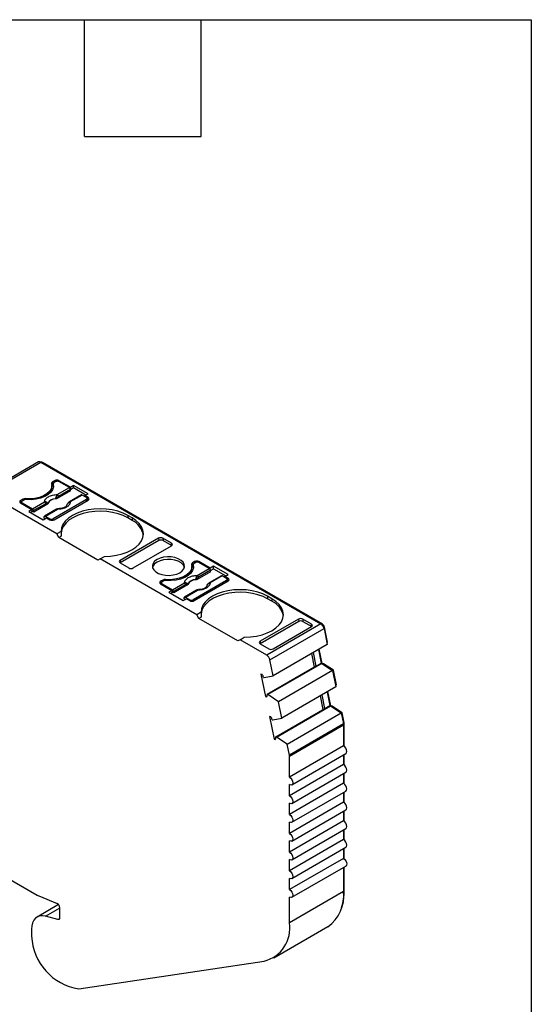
# Model space of a CAD drawing. Header units: millimetres. Extents: x 6 to 273, y 6 to 210.
# Tile 7 of 7: x 240 to 273, y 145 to 210. Entities that reach past the tile are written whole.
import ezdxf

# ---------------------------------------------------------------- set-up
doc = ezdxf.new("R2010")
doc.units = ezdxf.units.MM
doc.linetypes.add('SLD-Solid', pattern=[0])
doc.layers.add('TEXT', color=140, linetype='SLD-Solid', lineweight=25)

msp = doc.modelspace()

# ---------------------------------------------------------------- linework, layer by layer
for p, q in [((240.841, 180.671), (237.306, 178.63)), ((237.456, 178.615), (240.991, 180.656)), ((240.991, 180.656), (259.294, 170.09)), ((241.062, 180.615), (241.097, 180.636)), ((259.401, 170.069), (241.097, 180.636)), ((241.892, 179.442), (241.75, 179.361)), ((241.892, 179.442), (241.892, 179.34)), ((242.917, 179.014), (242.175, 179.442)), ((242.175, 179.442), (242.175, 179.381)), ((241.712, 178.963), (241.712, 179.126)), ((241.75, 179.361), (241.75, 179.197)), ((241.798, 179.225), (241.75, 179.197)), ((241.798, 179.238), (241.798, 179.075)), ((241.8, 179.058), (241.8, 179.222)), ((241.809, 179.014), (241.8, 179.058)), ((241.963, 179.381), (241.856, 179.32)), ((242.93, 178.782), (242.064, 178.282)), ((242.065, 178.535), (242.852, 178.99)), ((242.923, 178.875), (242.136, 178.42)), ((242.852, 178.99), (242.175, 179.381)), ((243.129, 179.136), (242.917, 179.014)), ((242.917, 179.014), (242.917, 178.903)), ((242.93, 178.782), (242.923, 178.875)), ((243.129, 178.973), (242.924, 178.854)), ((244.077, 178.589), (243.129, 179.136)), ((243.129, 178.973), (243.129, 179.136)), ((243.935, 178.507), (243.129, 178.973)), ((242.033, 175.973), (237.456, 178.615)), ((239.806, 178.238), (239.664, 178.156)), ((239.664, 178.156), (239.664, 177.993)), ((239.877, 178.177), (239.771, 178.116)), ((239.806, 178.238), (239.806, 178.136)), ((239.979, 178.271), (239.979, 178.208)), ((243.978, 178.218), (241.786, 176.952)), ((241.856, 176.891), (244.084, 178.177)), ((241.958, 178.266), (241.958, 178.251)), ((242.064, 178.282), (242.061, 178.348)), ((243.639, 178.512), (242.852, 178.057)), ((243.689, 178.507), (242.902, 178.052)), ((243.978, 178.34), (243.689, 178.507)), ((243.865, 178.467), (244.077, 178.589)), ((244.084, 178.34), (243.865, 178.467)), ((243.865, 178.405), (243.865, 178.467)), ((243.978, 178.116), (243.978, 178.218)), ((244.022, 178.141), (244.022, 178.279)), ((244.084, 178.177), (244.022, 178.213)), ((244.084, 178.177), (244.084, 178.34)), ((239.727, 178.029), (239.664, 177.993)), ((239.664, 177.993), (240.407, 177.564)), ((239.727, 178.054), (239.727, 177.957)), ((239.771, 177.993), (240.448, 177.602)), ((239.771, 177.932), (239.771, 177.993)), ((240.407, 177.564), (240.195, 177.442)), ((240.407, 177.564), (240.407, 177.401)), ((240.448, 177.602), (241.235, 178.056)), ((241.306, 177.941), (240.519, 177.487)), ((240.519, 177.487), (240.525, 177.394)), ((241.391, 177.893), (240.525, 177.394)), ((242.022, 177.578), (241.235, 177.124)), ((241.285, 177.119), (242.072, 177.573)), ((241.391, 177.893), (241.384, 177.957)), ((241.446, 177.955), (241.444, 177.969)), ((240.195, 177.442), (241.142, 176.895)), ((240.407, 177.401), (240.336, 177.36)), ((240.525, 177.394), (240.407, 177.462)), ((241.142, 176.895), (241.354, 177.018)), ((241.208, 177), (241.214, 177.085)), ((241.266, 176.966), (241.208, 177)), ((241.285, 177.119), (241.574, 176.952)), ((241.354, 177.018), (241.574, 176.891)), ((241.574, 176.952), (241.574, 176.891)), ((241.786, 176.865), (241.786, 176.952)), ((246.948, 177.013), (246.665, 177.177)), ((246.665, 177.177), (246.665, 177.013)), ((246.948, 176.85), (246.665, 177.013)), ((246.948, 177.013), (246.948, 176.85)), ((242.312, 176.133), (242.033, 175.973)), ((242.175, 175.728), (242.033, 175.973)), ((242.326, 175.815), (242.175, 175.728)), ((244.72, 174.258), (242.175, 175.728)), ((248.68, 175.686), (246.17, 174.238)), ((248.68, 175.686), (248.692, 175.53)), ((249.535, 175.357), (248.963, 175.687)), ((248.963, 175.687), (248.975, 175.531)), ((248.692, 175.53), (246.17, 174.074)), ((247.025, 173.745), (249.534, 175.193)), ((248.975, 175.531), (249.546, 175.201)), ((249.547, 175.201), (249.535, 175.357)), ((244.862, 174.34), (244.72, 174.258)), ((244.862, 174.34), (245.14, 174.5)), ((251.183, 170.69), (244.862, 174.34)), ((246.17, 174.238), (246.159, 174.081)), ((246.17, 174.074), (246.742, 173.744)), ((250.862, 173.68), (250.862, 173.844)), ((251.042, 174.16), (250.9, 174.078)), ((250.9, 174.078), (250.9, 173.915)), ((250.948, 173.943), (250.9, 173.915)), ((250.948, 173.956), (250.948, 173.793)), ((250.95, 173.776), (250.95, 173.94)), ((250.959, 173.731), (250.95, 173.776)), ((251.113, 174.099), (251.006, 174.038)), ((251.042, 174.16), (251.042, 174.058)), ((251.215, 173.253), (252.002, 173.708)), ((252.067, 173.731), (251.325, 174.16)), ((251.325, 174.16), (251.325, 174.099)), ((252.002, 173.708), (251.325, 174.099)), ((252.279, 173.854), (252.067, 173.731)), ((252.067, 173.621), (252.067, 173.731)), ((252.074, 173.572), (252.279, 173.691)), ((253.227, 173.307), (252.279, 173.854)), ((252.279, 173.691), (252.279, 173.854)), ((252.279, 173.691), (253.085, 173.225)), ((249.129, 172.988), (249.129, 172.926)), ((251.108, 172.983), (251.108, 172.968)), ((251.214, 173), (251.211, 173.065)), ((252.079, 173.5), (251.214, 173)), ((252.073, 173.592), (251.286, 173.138)), ((252.789, 173.23), (252.002, 172.775)), ((252.839, 173.225), (252.052, 172.77)), ((252.079, 173.5), (252.073, 173.592)), ((253.128, 173.058), (252.839, 173.225)), ((253.015, 173.184), (253.227, 173.307)), ((253.234, 173.058), (253.015, 173.184)), ((253.015, 173.123), (253.015, 173.184)), ((253.172, 172.859), (253.172, 172.997)), ((253.234, 172.895), (253.234, 173.058)), ((248.956, 172.956), (248.814, 172.874)), ((248.814, 172.874), (248.814, 172.711)), ((248.877, 172.747), (248.814, 172.711)), ((248.814, 172.711), (249.557, 172.282)), ((248.877, 172.772), (248.877, 172.675)), ((249.027, 172.895), (248.92, 172.833)), ((248.92, 172.711), (249.598, 172.32)), ((248.92, 172.65), (248.92, 172.711)), ((248.956, 172.956), (248.956, 172.854)), ((249.598, 172.32), (250.385, 172.774)), ((250.456, 172.659), (249.669, 172.205)), ((250.54, 172.611), (249.675, 172.112)), ((250.54, 172.611), (250.534, 172.675)), ((250.596, 172.673), (250.594, 172.687)), ((253.128, 172.935), (250.936, 171.67)), ((251.006, 171.609), (253.234, 172.895)), ((253.128, 172.833), (253.128, 172.935)), ((253.172, 172.93), (253.234, 172.895)), ((249.557, 172.282), (249.345, 172.16)), ((249.345, 172.16), (250.292, 171.613)), ((249.557, 172.119), (249.486, 172.078)), ((249.557, 172.282), (249.557, 172.119)), ((249.675, 172.112), (249.557, 172.18)), ((249.669, 172.205), (249.675, 172.112)), ((250.292, 171.613), (250.504, 171.735)), ((250.358, 171.718), (250.364, 171.803)), ((250.416, 171.684), (250.358, 171.718)), ((251.172, 172.296), (250.385, 171.842)), ((250.435, 171.837), (251.222, 172.291)), ((250.435, 171.837), (250.724, 171.67)), ((250.504, 171.735), (250.724, 171.609)), ((256.098, 171.731), (255.815, 171.895)), ((255.815, 171.895), (255.815, 171.731)), ((256.098, 171.568), (255.815, 171.731)), ((256.098, 171.731), (256.098, 171.568)), ((250.724, 171.67), (250.724, 171.609)), ((250.936, 171.582), (250.936, 171.67)), ((251.462, 170.851), (251.183, 170.69)), ((251.325, 170.445), (251.183, 170.69)), ((251.476, 170.533), (251.325, 170.445)), ((253.87, 168.976), (251.325, 170.445)), ((257.829, 170.404), (255.32, 168.956)), ((257.829, 170.404), (257.842, 170.248)), ((258.685, 170.075), (258.113, 170.405)), ((258.113, 170.405), (258.125, 170.248)), ((257.842, 170.248), (255.32, 168.792)), ((259.294, 170.09), (255.759, 168.049)), ((255.964, 167.749), (259.499, 169.79)), ((256.175, 168.462), (258.684, 169.911)), ((258.125, 170.248), (258.696, 169.919)), ((258.697, 169.919), (258.685, 170.075)), ((259.356, 170.044), (259.401, 170.069)), ((259.486, 169.84), (259.537, 169.87)), ((259.499, 169.79), (259.713, 168.748)), ((259.737, 168.891), (259.537, 169.87)), ((254.012, 169.058), (254.29, 169.218)), ((254.012, 169.058), (253.87, 168.976)), ((255.759, 168.049), (254.012, 169.058)), ((255.32, 168.956), (255.309, 168.799)), ((255.32, 168.792), (255.892, 168.462)), ((259.713, 168.748), (256.177, 166.707)), ((259.689, 168.863), (259.737, 168.891)), ((258.88, 167.273), (258.698, 168.162)), ((258.996, 167.339), (258.814, 168.229)), ((259.132, 168.413), (259.314, 167.523)), ((259.37, 167.513), (259.18, 168.44)), ((258.996, 167.339), (255.778, 165.482)), ((259.355, 167.512), (255.82, 165.471)), ((256.177, 166.707), (255.964, 167.749)), ((258.996, 167.339), (259.314, 167.523)), ((259.314, 167.523), (259.355, 167.512)), ((259.355, 167.512), (260.06, 167.048)), ((259.361, 167.508), (259.37, 167.513)), ((259.468, 167.487), (259.37, 167.513)), ((259.428, 167.464), (259.468, 167.487)), ((260.111, 167.064), (259.468, 167.487)), ((255.461, 166.792), (255.377, 166.815)), ((255.377, 166.815), (255.678, 165.34)), ((255.55, 166.6), (255.591, 166.589)), ((255.591, 166.589), (256.177, 166.707)), ((260.06, 167.048), (256.525, 165.007)), ((260.06, 167.048), (260.28, 165.976)), ((260.063, 167.036), (260.111, 167.064)), ((260.305, 166.119), (260.111, 167.064)), ((260.28, 165.976), (256.744, 163.935)), ((260.256, 166.091), (260.305, 166.119)), ((255.678, 165.34), (255.779, 165.398)), ((255.678, 165.34), (255.763, 165.317)), ((255.82, 165.471), (255.778, 165.482)), ((256.525, 165.007), (255.82, 165.471)), ((259.448, 164.501), (259.266, 165.39)), ((259.563, 164.567), (259.381, 165.457)), ((259.699, 165.64), (259.881, 164.751)), ((259.937, 164.741), (259.748, 165.668)), ((256.387, 162.699), (259.922, 164.74)), ((256.744, 163.935), (256.525, 165.007)), ((259.563, 164.567), (259.881, 164.751)), ((259.881, 164.751), (259.922, 164.74)), ((259.922, 164.74), (260.626, 164.277)), ((259.929, 164.736), (259.937, 164.741)), ((260.035, 164.715), (259.937, 164.741)), ((259.996, 164.692), (260.035, 164.715)), ((260.677, 164.293), (260.035, 164.715)), ((256.028, 164.02), (255.944, 164.043)), ((255.944, 164.043), (256.246, 162.568)), ((256.346, 162.71), (259.563, 164.567)), ((257.091, 162.236), (260.626, 164.277)), ((260.626, 164.277), (260.773, 163.56)), ((260.629, 164.265), (260.677, 164.293)), ((260.811, 163.64), (260.677, 164.293)), ((256.117, 163.827), (256.158, 163.816)), ((256.158, 163.816), (256.744, 163.935)), ((260.773, 163.56), (257.237, 161.519)), ((257.245, 161.452), (260.78, 163.493)), ((260.762, 163.612), (260.811, 163.64)), ((260.771, 163.569), (260.816, 163.595)), ((260.78, 163.493), (260.78, 162.128)), ((260.816, 162.104), (260.816, 163.595)), ((256.387, 162.699), (256.346, 162.71)), ((257.091, 162.236), (256.387, 162.699)), ((256.246, 162.568), (256.346, 162.626)), ((256.246, 162.568), (256.33, 162.545)), ((257.237, 161.519), (257.091, 162.236)), ((260.78, 162.128), (257.245, 160.087)), ((257.245, 160.087), (257.245, 161.452)), ((257.395, 159.582), (260.93, 161.623)), ((260.78, 161.537), (260.78, 160.903)), ((260.816, 160.88), (260.816, 161.557)), ((260.78, 160.903), (257.245, 158.862)), ((257.395, 158.358), (260.93, 160.399)), ((260.78, 160.312), (260.78, 159.679)), ((260.816, 159.655), (260.816, 160.332)), ((260.78, 159.679), (257.245, 157.638)), ((257.245, 158.862), (257.245, 159.597)), ((257.395, 157.133), (260.93, 159.174)), ((260.78, 159.087), (260.78, 158.454)), ((260.816, 158.43), (260.816, 159.108)), ((260.78, 158.454), (257.245, 156.413)), ((257.245, 157.638), (257.245, 158.373)), ((230.9, 158.059), (240.745, 152.375)), ((257.395, 155.908), (260.93, 157.949)), ((260.78, 157.862), (260.78, 157.229)), ((260.816, 157.205), (260.816, 157.883)), ((260.78, 157.229), (257.245, 155.188)), ((257.245, 156.413), (257.245, 157.148)), ((257.395, 154.683), (260.93, 156.724)), ((260.78, 156.638), (260.78, 156.004)), ((260.816, 155.98), (260.816, 156.658)), ((260.78, 156.004), (257.245, 153.963)), ((257.245, 155.188), (257.245, 155.923)), ((257.395, 153.458), (260.93, 155.499)), ((260.78, 155.413), (260.78, 154.779)), ((260.816, 154.756), (260.816, 155.433)), ((260.78, 154.779), (257.245, 152.738)), ((257.245, 153.963), (257.245, 154.698)), ((257.395, 152.234), (260.93, 154.275)), ((260.78, 154.188), (260.78, 152.607)), ((260.816, 152.709), (260.816, 154.208)), ((257.245, 152.738), (257.245, 153.473)), ((260.78, 152.607), (257.245, 150.566)), ((260.78, 152.688), (260.816, 152.709)), ((242.146, 151.761), (240.738, 150.949)), ((240.85, 152.324), (242.051, 151.838)), ((257.245, 150.566), (257.245, 152.248)), ((241.294, 150.998), (242.213, 151.529)), ((242.213, 151.583), (242.213, 150.877)), ((242.109, 150.78), (241.294, 150.998)), ((242.209, 150.838), (242.109, 150.78)), ((240.375, 150.146), (240.375, 149.901)), ((256.209, 148.277), (259.744, 150.318)), ((243.466, 146.263), (255.591, 148.064))]:
    msp.add_line(p, q)
at = {"flags": 128}
for points in [[(241.694, 179.261), (241.71, 179.08), (241.661, 178.901), (241.549, 178.733), (241.378, 178.581), (241.157, 178.453), (240.894, 178.354), (240.601, 178.29), (240.292, 178.261), (239.979, 178.271)], [(241.8, 179.222), (241.812, 179.038), (241.759, 178.856), (241.643, 178.685), (241.468, 178.531), (241.243, 178.401), (240.976, 178.3), (240.679, 178.233), (240.365, 178.202), (240.046, 178.209)], [(241.8, 179.058), (241.798, 179.072), (241.798, 179.075)], [(246.665, 177.177), (246.36, 177.327), (246.019, 177.448), (245.649, 177.536), (245.259, 177.59), (244.86, 177.608), (244.461, 177.59), (244.072, 177.535), (243.702, 177.447), (243.361, 177.326), (243.056, 177.176), (242.797, 177), (242.588, 176.802), (242.435, 176.589), (242.342, 176.364), (242.312, 176.133)], [(241.214, 177.085), (241.217, 177.099), (241.221, 177.11), (241.228, 177.119), (241.237, 177.125), (241.248, 177.128), (241.259, 177.128), (241.272, 177.125), (241.285, 177.119)], [(246.665, 177.013), (246.367, 177.161), (246.034, 177.28), (245.672, 177.368), (245.292, 177.423), (244.901, 177.444), (244.51, 177.43), (244.127, 177.382), (243.761, 177.3), (243.421, 177.187), (243.116, 177.045), (242.851, 176.878), (242.635, 176.689), (242.47, 176.484), (242.363, 176.266), (242.314, 176.041), (242.313, 176.027)], [(245.14, 174.5), (245.539, 174.518), (245.929, 174.572), (246.299, 174.66), (246.641, 174.78), (246.946, 174.93), (247.206, 175.106), (247.416, 175.303), (247.569, 175.516), (247.663, 175.741), (247.695, 175.972), (247.663, 176.202), (247.57, 176.427), (247.417, 176.641), (247.208, 176.838), (246.948, 177.013)], [(248.585, 174.293), (248.428, 174.178), (248.325, 174.044), (248.279, 173.901), (248.294, 173.755), (248.37, 173.615), (248.501, 173.49), (248.68, 173.387), (248.896, 173.311), (249.138, 173.268), (249.39, 173.259), (249.639, 173.285), (249.87, 173.345), (250.07, 173.436), (250.226, 173.551), (250.33, 173.684), (250.375, 173.828), (250.36, 173.973), (250.285, 174.113), (250.154, 174.238), (249.975, 174.341), (249.758, 174.417), (249.516, 174.46), (249.264, 174.469), (249.015, 174.443), (248.784, 174.383), (248.585, 174.293)], [(250.367, 173.782), (250.36, 173.81), (250.285, 173.95), (250.154, 174.075), (249.975, 174.178), (249.758, 174.254), (249.516, 174.297), (249.264, 174.306), (249.015, 174.28), (248.784, 174.22), (248.585, 174.129)], [(250.844, 173.979), (250.86, 173.798), (250.811, 173.619), (250.699, 173.45), (250.528, 173.299), (250.306, 173.171), (250.044, 173.072), (249.751, 173.007), (249.442, 172.979), (249.129, 172.988)], [(250.95, 173.94), (250.962, 173.756), (250.909, 173.574), (250.793, 173.403), (250.618, 173.249), (250.393, 173.119), (250.126, 173.018), (249.829, 172.951), (249.515, 172.92), (249.196, 172.927)], [(250.95, 173.776), (250.948, 173.79), (250.948, 173.793)], [(250.364, 171.803), (250.367, 171.816), (250.371, 171.828), (250.378, 171.837), (250.387, 171.843), (250.398, 171.846), (250.409, 171.846), (250.422, 171.843), (250.435, 171.837)], [(255.815, 171.895), (255.51, 172.045), (255.169, 172.165), (254.799, 172.254), (254.409, 172.308), (254.01, 172.326), (253.611, 172.307), (253.222, 172.253), (252.852, 172.165), (252.511, 172.044), (252.206, 171.893), (251.947, 171.717), (251.738, 171.52), (251.585, 171.306), (251.492, 171.082), (251.462, 170.851)], [(255.815, 171.731), (255.517, 171.879), (255.183, 171.998), (254.822, 172.086), (254.442, 172.141), (254.051, 172.162), (253.66, 172.148), (253.277, 172.1), (252.911, 172.018), (252.571, 171.905), (252.266, 171.763), (252.001, 171.596), (251.785, 171.407), (251.62, 171.202), (251.513, 170.984), (251.464, 170.759), (251.463, 170.745)], [(254.29, 169.218), (254.689, 169.236), (255.079, 169.29), (255.449, 169.378), (255.791, 169.498), (256.096, 169.648), (256.356, 169.824), (256.565, 170.021), (256.719, 170.234), (256.813, 170.459), (256.844, 170.689), (256.813, 170.92), (256.72, 171.145), (256.567, 171.358), (256.358, 171.555), (256.098, 171.731)], [(260.93, 161.623), (260.93, 161.623), (260.976, 161.676), (260.992, 161.761), (260.976, 161.864), (260.93, 161.97), (260.861, 162.063), (260.78, 162.128)], [(260.93, 160.399), (260.93, 160.399), (260.976, 160.452), (260.992, 160.536), (260.976, 160.639), (260.93, 160.745), (260.861, 160.838), (260.78, 160.903)], [(257.245, 160.087), (257.326, 160.022), (257.395, 159.929), (257.441, 159.823), (257.457, 159.72), (257.441, 159.635), (257.395, 159.582), (257.326, 159.569), (257.245, 159.597)], [(260.93, 159.174), (260.93, 159.174), (260.976, 159.227), (260.992, 159.311), (260.976, 159.414), (260.93, 159.52), (260.861, 159.613), (260.78, 159.679)], [(257.245, 158.862), (257.326, 158.797), (257.395, 158.704), (257.441, 158.598), (257.457, 158.495), (257.441, 158.411), (257.395, 158.358), (257.326, 158.344), (257.245, 158.373)], [(260.93, 157.949), (260.93, 157.949), (260.976, 158.002), (260.992, 158.086), (260.976, 158.189), (260.93, 158.295), (260.861, 158.388), (260.78, 158.454)], [(257.245, 157.638), (257.326, 157.572), (257.395, 157.479), (257.441, 157.373), (257.457, 157.27), (257.441, 157.186), (257.395, 157.133), (257.326, 157.119), (257.245, 157.148)], [(260.93, 156.724), (260.93, 156.724), (260.976, 156.777), (260.992, 156.862), (260.976, 156.965), (260.93, 157.071), (260.861, 157.164), (260.78, 157.229)], [(257.245, 156.413), (257.326, 156.347), (257.395, 156.254), (257.441, 156.148), (257.457, 156.045), (257.441, 155.961), (257.395, 155.908), (257.326, 155.895), (257.245, 155.923)], [(260.93, 155.499), (260.93, 155.499), (260.976, 155.552), (260.992, 155.637), (260.976, 155.74), (260.93, 155.846), (260.861, 155.939), (260.78, 156.004)], [(257.245, 155.188), (257.326, 155.122), (257.395, 155.03), (257.441, 154.924), (257.457, 154.821), (257.441, 154.736), (257.395, 154.683), (257.326, 154.67), (257.245, 154.698)], [(260.78, 154.779), (260.861, 154.714), (260.93, 154.621), (260.976, 154.515), (260.992, 154.412), (260.976, 154.328), (260.93, 154.275), (260.93, 154.275)], [(257.245, 153.963), (257.326, 153.898), (257.395, 153.805), (257.441, 153.699), (257.457, 153.596), (257.441, 153.511), (257.395, 153.458), (257.326, 153.445), (257.245, 153.473)], [(257.245, 152.738), (257.326, 152.673), (257.395, 152.58), (257.441, 152.474), (257.457, 152.371), (257.441, 152.287), (257.395, 152.234), (257.326, 152.22), (257.245, 152.248)], [(241.294, 150.998), (241.103, 151.03), (240.926, 151.018), (240.767, 150.964), (240.631, 150.87), (240.521, 150.736), (240.441, 150.568), (240.391, 150.369), (240.375, 150.146)], [(242.213, 150.877), (242.211, 150.852), (242.206, 150.829), (242.197, 150.81), (242.184, 150.795), (242.169, 150.784), (242.15, 150.778), (242.13, 150.777), (242.109, 150.78)]]:
    msp.add_lwpolyline(points, dxfattribs=at)
for centre, radius, start, end in [((240.904, 180.537), 0.148, 53.7749, 114.91465), ((241.038, 180.551), 0.104, 54.94801, 109.00604), ((242.033, 179.169), 0.307, 62.60967, 117.39033), ((242.069, 179.176), 0.231, 62.60965, 117.39034), ((241.157, 178.97), 0.555, 325.37129, 359.26032), ((241.785, 179.275), 0.0919, 112.11453, 189.09416), ((241.819, 179.073), 0.142, 119.04503, 139.60208), ((241.892, 179.234), 0.0925, 112.32046, 187.67415), ((242.768, 178.859), 0.155, 5.689, 57.19914), ((239.695, 178.075), 0.0873, 110.78342, 249.21657), ((239.945, 177.971), 0.301, 83.66933, 117.59762), ((240.016, 177.911), 0.3, 84.14931, 117.63517), ((241.946, 177.693), 0.573, 88.8448, 151.14983), ((241.946, 177.679), 0.571, 88.81363, 151.18095), ((241.739, 177.965), 0.5, 49.88215, 58.74261), ((241.981, 178.405), 0.155, 5.689, 57.19913), ((243.66, 178.468), 0.0484, 53.1028, 115.58671), ((243.955, 178.279), 0.0655, 290.78342, 69.21658), ((244.053, 178.258), 0.0873, 290.78343, 69.21664), ((239.794, 178.054), 0.0655, 110.78342, 249.21657), ((240.364, 177.471), 0.155, 5.68897, 57.19915), ((241.151, 177.926), 0.155, 5.689, 57.19913), ((241.276, 178.004), 0.118, 336.66803, 18.17484), ((242.043, 177.533), 0.0498, 54.01818, 114.67136), ((242.745, 177.954), 0.00686, 52.52028, 103.5056), ((242.873, 178.012), 0.0497, 54.01601, 114.69586), ((241.68, 177.157), 0.231, 242.60967, 297.39033), ((241.715, 177.164), 0.307, 242.60967, 297.39033), ((246.374, 175.638), 1.341, 10.85253, 64.66303), ((248.832, 173.615), 0.571, 115.72217, 162.96625), ((250.307, 173.688), 0.555, 325.37129, 359.26032), ((250.935, 173.993), 0.0919, 112.11453, 189.09412), ((250.969, 173.79), 0.142, 119.04503, 139.60208), ((251.042, 173.952), 0.0925, 112.32046, 187.67415), ((251.183, 173.887), 0.307, 62.60967, 117.39033), ((251.219, 173.894), 0.231, 62.60965, 117.39034), ((251.918, 173.577), 0.155, 5.689, 57.19914), ((249.095, 172.689), 0.301, 83.66933, 117.59762), ((251.096, 172.411), 0.573, 88.8448, 151.14983), ((250.889, 172.683), 0.5, 49.88215, 58.74261), ((251.131, 173.123), 0.155, 5.689, 57.19913), ((252.81, 173.186), 0.0484, 53.1028, 115.58671), ((253.105, 172.997), 0.0655, 290.78342, 69.21658), ((253.203, 172.976), 0.0873, 290.78343, 69.21664), ((248.845, 172.793), 0.0873, 110.78342, 249.21656), ((248.944, 172.772), 0.0655, 110.78342, 249.21657), ((249.166, 172.629), 0.3, 84.14931, 117.63517), ((250.301, 172.644), 0.155, 5.689, 57.19913), ((250.426, 172.721), 0.118, 336.66803, 18.17484), ((251.096, 172.397), 0.571, 88.81363, 151.18096), ((251.895, 172.672), 0.00686, 52.52028, 103.5056), ((252.023, 172.73), 0.0497, 54.01601, 114.69586), ((249.514, 172.189), 0.155, 5.68897, 57.19915), ((251.193, 172.251), 0.0498, 54.01818, 114.67136), ((250.83, 171.875), 0.231, 242.60967, 297.39033), ((250.865, 171.882), 0.307, 242.60967, 297.39033), ((255.524, 170.356), 1.341, 10.85253, 64.66303), ((259.039, 169.695), 0.47, 11.62788, 57.06609), ((259.23, 169.806), 0.313, 11.62788, 57.06609), ((255.503, 167.654), 0.47, 11.62788, 57.06609), ((254.751, 166.348), 0.837, 17.47941, 32.05755), ((255.383, 165.437), 0.399, 342.53288, 6.51389), ((255.318, 163.576), 0.837, 17.47941, 32.05755), ((260.442, 163.491), 0.339, 0.3462, 11.86541), ((260.59, 163.593), 0.226, 0.34629, 11.8654), ((255.95, 162.665), 0.399, 342.53288, 6.51389), ((256.906, 161.45), 0.339, 0.3462, 11.86541), ((258.338, 152.333), 2.458, 304.91678, 6.39539), ((257.25, 152.658), 3.566, 342.27549, 0.81649), ((241.167, 153.101), 0.839, 239.84977, 247.8278), ((241.915, 151.573), 0.299, 2.03155, 62.89676), ((255.019, 150.239), 2.249, 284.71239, 8.34343), ((242.202, 149.904), 1.827, 180.10726, 186.5483), ((244.006, 149.845), 3.622, 182.36731, 261.43138)]:
    msp.add_arc(centre, radius, start, end)
for centre, major_axis, ratio, start_param, end_param in [((244.862, 174.666), (-1.803, 3.123), 0.577335, 0.787088, 0.892481), ((248.821, 175.605), (0.2, 0.001), 0.577279, 0.781586, 2.352383), ((248.833, 175.449), (0.2, 0.001), 0.577279, 0.781586, 2.352383), ((249.393, 175.275), (0.2, 0.001), 0.577279, 5.493975, 7.064772), ((246.312, 174.156), (0.2, 0.001), 0.577279, 2.352383, 3.923179), ((246.884, 173.826), (0.2, 0.001), 0.577279, 3.923179, 5.493975), ((254.012, 169.384), (-1.803, 3.123), 0.577335, 0.787088, 0.892481), ((257.971, 170.323), (0.2, 0.001), 0.577279, 0.781586, 2.352383), ((257.983, 170.166), (0.2, 0.001), 0.577279, 0.781586, 2.352383), ((258.543, 169.993), (0.2, 0.001), 0.577279, 5.493975, 7.064772), ((255.462, 168.874), (0.2, 0.001), 0.577279, 2.352383, 3.923179), ((256.033, 168.544), (0.2, 0.001), 0.577279, 3.923179, 5.493975)]:
    msp.add_ellipse(centre, major_axis=major_axis, ratio=ratio, start_param=start_param, end_param=end_param)
for points, knots in [([(241.235, 178.056), (241.236, 178.071), (241.238, 178.101), (241.249, 178.146), (241.268, 178.19), (241.303, 178.249), (241.368, 178.321), (241.475, 178.397), (241.607, 178.459), (241.754, 178.503), (241.909, 178.53), (242.013, 178.534), (242.065, 178.535)], [0, 0, 0, 0, 0.06027, 0.120056, 0.179893, 0.240314, 0.370015, 0.500128, 0.629829, 0.759943, 0.879871, 1, 1, 1, 1]), ([(241.958, 178.266), (241.962, 178.278), (241.971, 178.3), (241.982, 178.335), (241.991, 178.365), (241.996, 178.384), (241.998, 178.393)], [0, 0, 0, 0, 0.306881, 0.575882, 0.806979, 1, 1, 1, 1]), ([(242.061, 178.348), (242.049, 178.336), (242.019, 178.305), (241.981, 178.281), (241.958, 178.266)], [0, 0, 0, 0, 0.389276, 1, 1, 1, 1]), ([(242.064, 178.282), (242.06, 178.28), (242.055, 178.277), (242.05, 178.275), (242.045, 178.273), (242.04, 178.27), (242.034, 178.268), (242.029, 178.266), (242.024, 178.264), (242.018, 178.263), (242.015, 178.262), (242.012, 178.261), (242.009, 178.26), (242.003, 178.258), (241.997, 178.257), (241.991, 178.256), (241.988, 178.255), (241.985, 178.254), (241.982, 178.254), (241.974, 178.253), (241.966, 178.251), (241.958, 178.251)], [0, 0, 0, 0, 0.0000193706, 0.0000193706, 0.0000193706, 0.0000387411, 0.0000387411, 0.0000387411, 0.0000581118, 0.0000581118, 0.0000581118, 0.0000677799, 0.0000677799, 0.0000677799, 0.0000871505, 0.0000871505, 0.0000871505, 0.0000968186, 0.0000968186, 0.0000968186, 0.0001214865, 0.0001214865, 0.0001214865, 0.0001214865]), ([(241.998, 178.393), (242.002, 178.405), (242.01, 178.435), (242.026, 178.474), (242.045, 178.509), (242.058, 178.527), (242.065, 178.535)], [0, 0, 0, 0, 0.220475, 0.499075, 0.748119, 1, 1, 1, 1]), ([(242.136, 178.42), (242.121, 178.411), (242.094, 178.393), (242.072, 178.362), (242.061, 178.348)], [0, 0, 0, 0, 0.521485, 1, 1, 1, 1]), ([(241.384, 177.957), (241.377, 177.958), (241.361, 177.962), (241.334, 177.956), (241.315, 177.946), (241.306, 177.941)], [0, 0, 0, 0, 0.3172218, 0.6450837, 1, 1, 1, 1]), ([(241.444, 177.969), (241.441, 177.968), (241.434, 177.965), (241.417, 177.961), (241.401, 177.959), (241.389, 177.957), (241.384, 177.957)], [0, 0, 0, 0, 0.332097, 0.61117, 0.833934, 1, 1, 1, 1]), ([(241.446, 177.955), (241.445, 177.951), (241.443, 177.947), (241.442, 177.944), (241.44, 177.94), (241.438, 177.937), (241.435, 177.933), (241.433, 177.93), (241.43, 177.926), (241.428, 177.923), (241.426, 177.921), (241.425, 177.92), (241.423, 177.918), (241.42, 177.915), (241.416, 177.912), (241.413, 177.909), (241.411, 177.907), (241.409, 177.906), (241.407, 177.904), (241.402, 177.9), (241.396, 177.897), (241.391, 177.893)], [0, 0, 0, 0, 0.0000193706, 0.0000193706, 0.0000193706, 0.0000387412, 0.0000387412, 0.0000387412, 0.0000581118, 0.0000581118, 0.0000581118, 0.0000677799, 0.0000677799, 0.0000677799, 0.0000871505, 0.0000871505, 0.0000871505, 0.0000968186, 0.0000968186, 0.0000968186, 0.0001214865, 0.0001214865, 0.0001214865, 0.0001214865]), ([(242.125, 177.611), (242.108, 177.609), (242.075, 177.605), (242.039, 177.587), (242.022, 177.578)], [0, 0, 0, 0, 0.512278, 1, 1, 1, 1]), ([(242.902, 178.052), (242.901, 178.037), (242.899, 178.007), (242.888, 177.963), (242.869, 177.919), (242.834, 177.86), (242.77, 177.788), (242.662, 177.712), (242.53, 177.65), (242.383, 177.606), (242.228, 177.578), (242.124, 177.575), (242.072, 177.573)], [0, 0, 0, 0, 0.06027, 0.120056, 0.179893, 0.240314, 0.370015, 0.500128, 0.629829, 0.759943, 0.879871, 1, 1, 1, 1]), ([(242.072, 177.573), (242.086, 177.587), (242.105, 177.608), (242.12, 177.61), (242.125, 177.611)], [0, 0, 0, 0, 0.682117, 1, 1, 1, 1]), ([(242.125, 177.611), (242.126, 177.611), (242.131, 177.613), (242.135, 177.61), (242.139, 177.607)], [0, 0, 0, 0, 0.17328, 1, 1, 1, 1]), ([(242.687, 177.825), (242.667, 177.796), (242.625, 177.738), (242.483, 177.668), (242.316, 177.621), (242.187, 177.616), (242.134, 177.614)], [0, 0, 0, 0, 0.261846, 0.528245, 0.802184, 1, 1, 1, 1]), ([(242.852, 178.057), (242.83, 178.043), (242.791, 178.018), (242.758, 177.978), (242.743, 177.96)], [0, 0, 0, 0, 0.553024, 1, 1, 1, 1]), ([(250.385, 172.774), (250.386, 172.789), (250.388, 172.819), (250.399, 172.864), (250.418, 172.908), (250.453, 172.967), (250.518, 173.039), (250.625, 173.115), (250.757, 173.177), (250.904, 173.221), (251.059, 173.248), (251.163, 173.252), (251.215, 173.253)], [0, 0, 0, 0, 0.06027, 0.120056, 0.179893, 0.240314, 0.370015, 0.500128, 0.629829, 0.759943, 0.879871, 1, 1, 1, 1]), ([(251.108, 172.983), (251.112, 172.996), (251.121, 173.018), (251.132, 173.053), (251.141, 173.083), (251.146, 173.102), (251.148, 173.11)], [0, 0, 0, 0, 0.306881, 0.575882, 0.806979, 1, 1, 1, 1]), ([(251.211, 173.065), (251.199, 173.053), (251.169, 173.023), (251.131, 172.998), (251.108, 172.983)], [0, 0, 0, 0, 0.389276, 1, 1, 1, 1]), ([(251.214, 173), (251.21, 172.998), (251.205, 172.995), (251.2, 172.993), (251.195, 172.99), (251.19, 172.988), (251.184, 172.986), (251.179, 172.984), (251.174, 172.982), (251.168, 172.98), (251.165, 172.979), (251.162, 172.979), (251.159, 172.978), (251.153, 172.976), (251.147, 172.975), (251.141, 172.974), (251.138, 172.973), (251.135, 172.972), (251.132, 172.972), (251.124, 172.97), (251.116, 172.969), (251.108, 172.968)], [0, 0, 0, 0, 0.0000193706, 0.0000193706, 0.0000193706, 0.0000387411, 0.0000387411, 0.0000387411, 0.0000581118, 0.0000581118, 0.0000581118, 0.0000677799, 0.0000677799, 0.0000677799, 0.0000871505, 0.0000871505, 0.0000871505, 0.0000968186, 0.0000968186, 0.0000968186, 0.0001214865, 0.0001214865, 0.0001214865, 0.0001214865]), ([(251.148, 173.11), (251.152, 173.123), (251.16, 173.152), (251.176, 173.192), (251.195, 173.227), (251.208, 173.245), (251.215, 173.253)], [0, 0, 0, 0, 0.220475, 0.499075, 0.748119, 1, 1, 1, 1]), ([(251.286, 173.138), (251.271, 173.129), (251.244, 173.111), (251.222, 173.08), (251.211, 173.065)], [0, 0, 0, 0, 0.521485, 1, 1, 1, 1]), ([(250.534, 172.675), (250.527, 172.676), (250.511, 172.679), (250.484, 172.674), (250.465, 172.664), (250.456, 172.659)], [0, 0, 0, 0, 0.3172218, 0.6450837, 1, 1, 1, 1]), ([(250.594, 172.687), (250.591, 172.686), (250.584, 172.683), (250.567, 172.679), (250.551, 172.677), (250.539, 172.675), (250.534, 172.675)], [0, 0, 0, 0, 0.332097, 0.61117, 0.833934, 1, 1, 1, 1]), ([(250.596, 172.673), (250.595, 172.669), (250.593, 172.665), (250.591, 172.662), (250.59, 172.658), (250.588, 172.655), (250.585, 172.651), (250.583, 172.648), (250.58, 172.644), (250.577, 172.641), (250.576, 172.639), (250.575, 172.638), (250.573, 172.636), (250.57, 172.633), (250.566, 172.63), (250.563, 172.626), (250.561, 172.625), (250.559, 172.623), (250.557, 172.622), (250.552, 172.618), (250.546, 172.615), (250.54, 172.611)], [0, 0, 0, 0, 0.0000193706, 0.0000193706, 0.0000193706, 0.0000387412, 0.0000387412, 0.0000387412, 0.0000581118, 0.0000581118, 0.0000581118, 0.0000677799, 0.0000677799, 0.0000677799, 0.0000871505, 0.0000871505, 0.0000871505, 0.0000968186, 0.0000968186, 0.0000968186, 0.0001214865, 0.0001214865, 0.0001214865, 0.0001214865]), ([(252.052, 172.77), (252.051, 172.755), (252.049, 172.725), (252.038, 172.68), (252.019, 172.637), (251.984, 172.577), (251.92, 172.506), (251.812, 172.43), (251.68, 172.367), (251.533, 172.324), (251.378, 172.296), (251.274, 172.293), (251.222, 172.291)], [0, 0, 0, 0, 0.06027, 0.120056, 0.179893, 0.240314, 0.370015, 0.500128, 0.629829, 0.759943, 0.879871, 1, 1, 1, 1]), ([(251.837, 172.543), (251.817, 172.514), (251.775, 172.455), (251.633, 172.386), (251.466, 172.339), (251.337, 172.334), (251.284, 172.332)], [0, 0, 0, 0, 0.261846, 0.528245, 0.802184, 1, 1, 1, 1]), ([(252.002, 172.775), (251.98, 172.761), (251.941, 172.736), (251.908, 172.696), (251.893, 172.678)], [0, 0, 0, 0, 0.553024, 1, 1, 1, 1]), ([(251.275, 172.329), (251.258, 172.327), (251.225, 172.323), (251.189, 172.305), (251.172, 172.296)], [0, 0, 0, 0, 0.512278, 1, 1, 1, 1]), ([(251.222, 172.291), (251.236, 172.305), (251.255, 172.326), (251.27, 172.328), (251.275, 172.328)], [0, 0, 0, 0, 0.682117, 1, 1, 1, 1]), ([(251.275, 172.328), (251.276, 172.329), (251.281, 172.33), (251.285, 172.327), (251.289, 172.325)], [0, 0, 0, 0, 0.17328, 1, 1, 1, 1])]:
    msp.add_open_spline(points, degree=3, knots=knots)
for points in [[(241.388, 178.04), (241.345, 178.069), (241.289, 178.072), (241.235, 178.056)], [(241.444, 177.969), (241.438, 177.994), (241.42, 178.019), (241.388, 178.04)], [(242.693, 177.841), (242.699, 177.884), (242.717, 177.925), (242.749, 177.959)], [(242.749, 177.959), (242.792, 178.006), (242.849, 178.037), (242.902, 178.052)], [(250.538, 172.758), (250.495, 172.787), (250.439, 172.79), (250.385, 172.774)], [(250.594, 172.687), (250.588, 172.712), (250.57, 172.737), (250.538, 172.758)], [(251.843, 172.559), (251.849, 172.602), (251.867, 172.643), (251.899, 172.677)], [(251.899, 172.677), (251.942, 172.724), (251.998, 172.755), (252.052, 172.77)]]:
    msp.add_open_spline(points, degree=3)
at = {"layer": 'TEXT'}
for p, q in [((6.35, 209.55), (273.05, 209.55)), ((243.84, 201.93), (243.84, 209.55)), ((251.46, 201.93), (251.46, 209.55)), ((273.05, 209.55), (273.05, 6.35)), ((243.84, 201.93), (251.46, 201.93))]:
    msp.add_line(p, q, dxfattribs=at)

doc.saveas('drawing.dxf')
